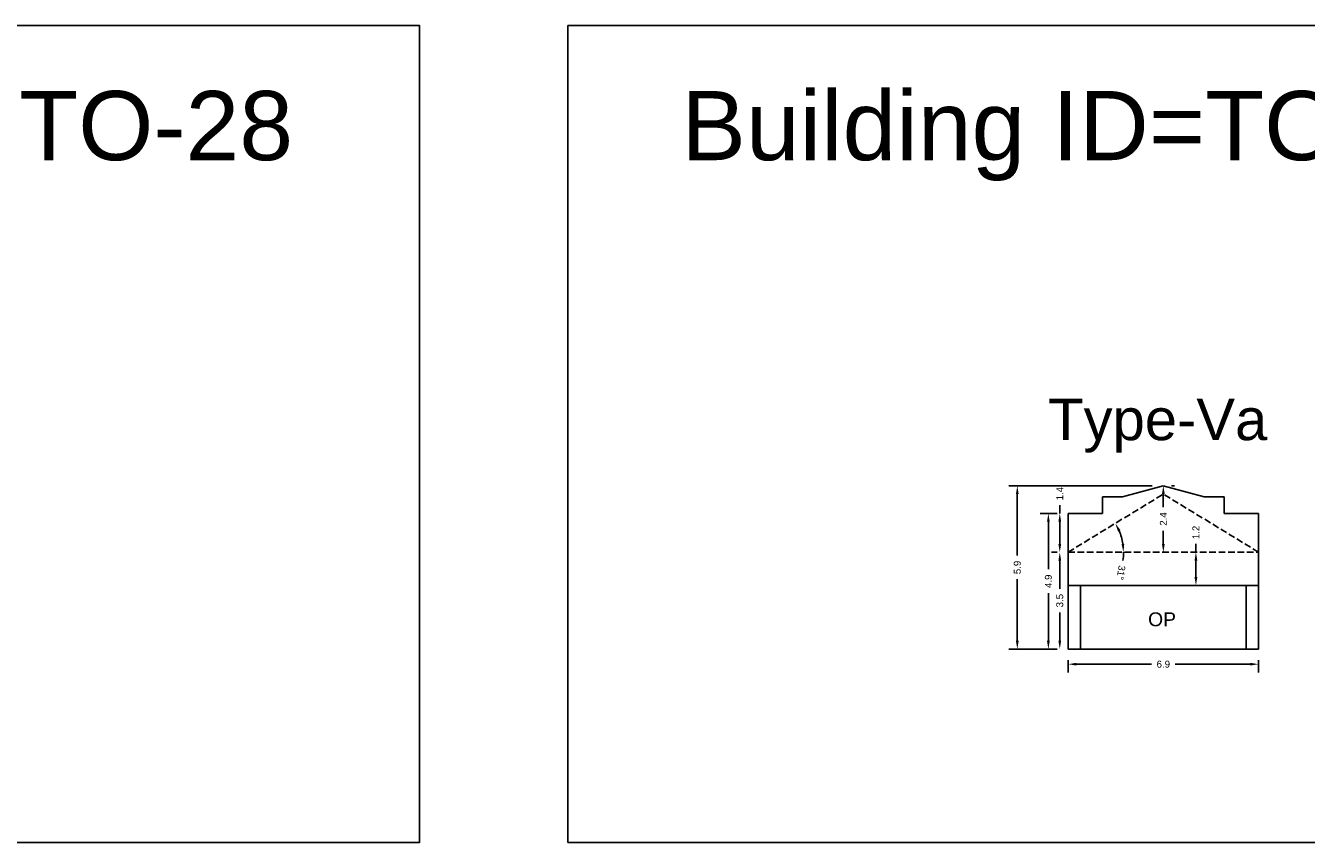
# Model space of a CAD drawing. Header units: metres. Extents: x 3416649 to 3417130, y -6713042 to -6712690.
# Tile 64 of 70: x 3417007 to 3417053, y -6712810 to -6712780. Entities that reach past the tile are written whole.
import ezdxf

# ---------------------------------------------------------------- set-up
doc = ezdxf.new("R2010")
doc.units = ezdxf.units.M
doc.linetypes.add('ACAD_ISO02W100', pattern=[15, 12, -3])
doc.layers.add('Dotted', color=7, linetype='ACAD_ISO02W100', plot=False)
doc.styles.get("Standard").update_dxf_attribs({"font": 'arial.ttf'})
doc.dimstyles.new('ISO-25', dxfattribs={"dimtxt": 0.25, "dimasz": 0.3, "dimexe": 0.3, "dimexo": 0.4, "dimgap": 0.2, "dimtad": 0, "dimdec": 1, "dimdsep": 46, "dimtxsty": 'Standard', "dimcen": 2.5, "dimadec": 0, "dimazin": 0, "dimtfac": 1, "dimtdec": 1, "dimtmove": 0, "dimatfit": 3, "dimfxl": 1, "dimarcsym": 0})

# ---------------------------------------------------------------- blocks, each defined once
blk = doc.blocks.new('*D222')
at = {"color": 0, "lineweight": -2, "transparency": 16777216}
for start, end in [(8.599, 22.8036), (351.401, 360)]:
    blk.add_arc((3417044.398, -6712799.39), 2.001, start, end, dxfattribs=at)
at = {"color": 0, "transparency": 16777216}
for points in [[(3417046.197, -6712798.637), (3417046.287, -6712798.592), (3417046.105, -6712798.347)], [(3417046.426, -6712799.087), (3417046.326, -6712799.095), (3417046.398, -6712799.39)]]:
    blk.add_solid(points, dxfattribs=at)
at = {"layer": 'Defpoints', "color": 0, "transparency": 16777216}
for p in [(3417047.838, -6712797.29), (3417046.266, -6712798.675), (3417044.398, -6712799.39), (3417044.398, -6712799.39), (3417051.278, -6712799.39)]:
    blk.add_point(p, dxfattribs=at)
at = {"color": 0, "transparency": 16777216, "insert": (3417046.309, -6712800.129), "char_height": 0.25, "attachment_point": 5, "rotation": 261.401}
blk.add_mtext('31°', dxfattribs=at)
blk = doc.blocks.new('*D223')
at = {"color": 0, "lineweight": -2, "transparency": 16777216}
for p, q in [((3417044.398, -6712803.29), (3417044.398, -6712803.736)), ((3417044.698, -6712803.436), (3417047.409, -6712803.436)), ((3417050.978, -6712803.436), (3417048.266, -6712803.436)), ((3417051.278, -6712803.29), (3417051.278, -6712803.736))]:
    blk.add_line(p, q, dxfattribs=at)
at = {"color": 0, "transparency": 16777216}
for points in [[(3417044.698, -6712803.386), (3417044.698, -6712803.486), (3417044.398, -6712803.436)], [(3417050.978, -6712803.386), (3417050.978, -6712803.486), (3417051.278, -6712803.436)]]:
    blk.add_solid(points, dxfattribs=at)
at = {"layer": 'Defpoints', "color": 0, "transparency": 16777216}
for p in [(3417044.398, -6712802.89), (3417051.278, -6712802.89), (3417051.278, -6712803.436)]:
    blk.add_point(p, dxfattribs=at)
at = {"color": 0, "transparency": 16777216, "insert": (3417047.838, -6712803.436), "char_height": 0.25, "attachment_point": 5}
blk.add_mtext('6.9', dxfattribs=at)
blk = doc.blocks.new('*D224')
at = {"color": 0, "lineweight": -2, "transparency": 16777216}
for p, q in [((3417043.998, -6712797.99), (3417043.384, -6712797.99)), ((3417043.684, -6712798.29), (3417043.684, -6712800.007)), ((3417043.684, -6712802.59), (3417043.684, -6712800.873)), ((3417043.998, -6712802.89), (3417043.384, -6712802.89))]:
    blk.add_line(p, q, dxfattribs=at)
at = {"color": 0, "transparency": 16777216}
for points in [[(3417043.634, -6712798.29), (3417043.734, -6712798.29), (3417043.684, -6712797.99)], [(3417043.634, -6712802.59), (3417043.734, -6712802.59), (3417043.684, -6712802.89)]]:
    blk.add_solid(points, dxfattribs=at)
at = {"layer": 'Defpoints', "color": 0, "transparency": 16777216}
for p in [(3417043.684, -6712797.99), (3417044.398, -6712797.99), (3417044.398, -6712802.89)]:
    blk.add_point(p, dxfattribs=at)
at = {"color": 0, "transparency": 16777216, "insert": (3417043.684, -6712800.44), "char_height": 0.25, "attachment_point": 5, "rotation": 90}
blk.add_mtext('4.9', dxfattribs=at)
blk = doc.blocks.new('*D225')
at = {"color": 0, "lineweight": -2, "transparency": 16777216}
for p, q in [((3417043.998, -6712799.39), (3417043.796, -6712799.39)), ((3417044.096, -6712799.69), (3417044.096, -6712800.711)), ((3417044.096, -6712802.59), (3417044.096, -6712801.568)), ((3417043.998, -6712802.89), (3417043.796, -6712802.89))]:
    blk.add_line(p, q, dxfattribs=at)
at = {"color": 0, "transparency": 16777216}
for points in [[(3417044.046, -6712799.69), (3417044.146, -6712799.69), (3417044.096, -6712799.39)], [(3417044.046, -6712802.59), (3417044.146, -6712802.59), (3417044.096, -6712802.89)]]:
    blk.add_solid(points, dxfattribs=at)
at = {"layer": 'Defpoints', "color": 0, "transparency": 16777216}
for p in [(3417044.096, -6712799.39), (3417044.398, -6712799.39), (3417044.398, -6712802.89)]:
    blk.add_point(p, dxfattribs=at)
at = {"color": 0, "transparency": 16777216, "insert": (3417044.096, -6712801.14), "char_height": 0.25, "attachment_point": 5, "rotation": 90}
blk.add_mtext('3.5', dxfattribs=at)
blk = doc.blocks.new('*D226')
at = {"color": 0, "lineweight": -2, "transparency": 16777216}
for p, q in [((3417047.438, -6712796.99), (3417042.261, -6712796.99)), ((3417042.561, -6712797.29), (3417042.561, -6712799.512)), ((3417042.561, -6712802.59), (3417042.561, -6712800.368)), ((3417043.998, -6712802.89), (3417042.261, -6712802.89))]:
    blk.add_line(p, q, dxfattribs=at)
at = {"color": 0, "transparency": 16777216}
for points in [[(3417042.511, -6712797.29), (3417042.611, -6712797.29), (3417042.561, -6712796.99)], [(3417042.511, -6712802.59), (3417042.611, -6712802.59), (3417042.561, -6712802.89)]]:
    blk.add_solid(points, dxfattribs=at)
at = {"layer": 'Defpoints', "color": 0, "transparency": 16777216}
for p in [(3417042.561, -6712796.99), (3417047.838, -6712796.99), (3417044.398, -6712802.89)]:
    blk.add_point(p, dxfattribs=at)
at = {"color": 0, "transparency": 16777216, "insert": (3417042.561, -6712799.94), "char_height": 0.25, "attachment_point": 5, "rotation": 90}
blk.add_mtext('5.9', dxfattribs=at)
blk = doc.blocks.new('*D227')
at = {"color": 0, "lineweight": -2, "transparency": 16777216}
for p, q in [((3417044.096, -6712797.99), (3417044.096, -6712797.69)), ((3417043.998, -6712797.99), (3417043.796, -6712797.99)), ((3417044.096, -6712799.09), (3417044.096, -6712798.29)), ((3417043.998, -6712799.39), (3417043.796, -6712799.39))]:
    blk.add_line(p, q, dxfattribs=at)
at = {"color": 0, "transparency": 16777216}
for points in [[(3417044.046, -6712798.29), (3417044.146, -6712798.29), (3417044.096, -6712797.99)], [(3417044.046, -6712799.09), (3417044.146, -6712799.09), (3417044.096, -6712799.39)]]:
    blk.add_solid(points, dxfattribs=at)
at = {"layer": 'Defpoints', "color": 0, "transparency": 16777216}
for p in [(3417044.096, -6712797.99), (3417044.398, -6712797.99), (3417044.398, -6712799.39)]:
    blk.add_point(p, dxfattribs=at)
at = {"color": 0, "transparency": 16777216, "insert": (3417044.096, -6712797.275), "char_height": 0.25, "attachment_point": 5, "rotation": 90}
blk.add_mtext('1.4', dxfattribs=at)
blk = doc.blocks.new('*D228')
at = {"color": 0, "lineweight": -2, "transparency": 16777216}
for p, q in [((3417048.238, -6712796.99), (3417048.138, -6712796.99)), ((3417047.838, -6712797.29), (3417047.838, -6712797.761)), ((3417047.838, -6712799.09), (3417047.838, -6712798.619)), ((3417048.238, -6712799.39), (3417048.138, -6712799.39))]:
    blk.add_line(p, q, dxfattribs=at)
at = {"color": 0, "transparency": 16777216}
for points in [[(3417047.788, -6712797.29), (3417047.888, -6712797.29), (3417047.838, -6712796.99)], [(3417047.788, -6712799.09), (3417047.888, -6712799.09), (3417047.838, -6712799.39)]]:
    blk.add_solid(points, dxfattribs=at)
at = {"layer": 'Defpoints', "color": 0, "transparency": 16777216}
for p in [(3417047.838, -6712796.99), (3417047.838, -6712799.39), (3417047.838, -6712799.39)]:
    blk.add_point(p, dxfattribs=at)
at = {"color": 0, "transparency": 16777216, "insert": (3417047.838, -6712798.19), "char_height": 0.25, "attachment_point": 5, "rotation": 90}
blk.add_mtext('2.4', dxfattribs=at)
blk = doc.blocks.new('*D229')
at = {"color": 0, "lineweight": -2, "transparency": 16777216}
for p, q in [((3417049.015, -6712799.39), (3417049.015, -6712799.09)), ((3417049.015, -6712800.29), (3417049.015, -6712799.69)), ((3417049.253, -6712799.39), (3417049.315, -6712799.39)), ((3417049.253, -6712800.59), (3417049.315, -6712800.59))]:
    blk.add_line(p, q, dxfattribs=at)
at = {"color": 0, "transparency": 16777216}
for points in [[(3417048.965, -6712799.69), (3417049.065, -6712799.69), (3417049.015, -6712799.39)], [(3417048.965, -6712800.29), (3417049.065, -6712800.29), (3417049.015, -6712800.59)]]:
    blk.add_solid(points, dxfattribs=at)
at = {"layer": 'Defpoints', "color": 0, "transparency": 16777216}
for p in [(3417048.853, -6712799.39), (3417049.015, -6712799.39), (3417048.853, -6712800.59)]:
    blk.add_point(p, dxfattribs=at)
at = {"color": 0, "transparency": 16777216, "insert": (3417049.015, -6712798.675), "char_height": 0.25, "attachment_point": 5, "rotation": 90}
blk.add_mtext('1.2', dxfattribs=at)

msp = doc.modelspace()

# ---------------------------------------------------------------- linework, layer by layer
for points in [[(3416983.463, -6712780.366), (3417020.963, -6712780.366), (3417020.963, -6712809.873), (3416983.463, -6712809.873)], [(3417026.32, -6712780.366), (3417062.716, -6712780.366), (3417062.716, -6712809.873), (3417026.32, -6712809.873)], [(3417044.848, -6712800.59), (3417050.828, -6712800.59), (3417050.828, -6712802.89), (3417044.848, -6712802.89)]]:
    msp.add_lwpolyline(points, close=True)
for points in [[(3417046.368, -6712797.39), (3417047.838, -6712796.99)], [(3417049.308, -6712797.39), (3417047.838, -6712796.99)], [(3417045.638, -6712797.39), (3417046.368, -6712797.39)], [(3417045.638, -6712797.99), (3417045.638, -6712797.39)], [(3417049.308, -6712797.39), (3417050.038, -6712797.39)], [(3417050.038, -6712797.39), (3417050.038, -6712797.99)], [(3417044.398, -6712797.99), (3417045.638, -6712797.99)], [(3417044.398, -6712802.89), (3417044.398, -6712797.99)], [(3417050.038, -6712797.99), (3417051.278, -6712797.99)], [(3417051.278, -6712797.99), (3417051.278, -6712802.89)], [(3417044.398, -6712800.59), (3417051.278, -6712800.59)], [(3417044.848, -6712802.89), (3417044.848, -6712800.59)], [(3417050.828, -6712800.59), (3417050.828, -6712802.89)], [(3417044.398, -6712802.89), (3417051.278, -6712802.89)]]:
    msp.add_lwpolyline(points)
at = {"layer": 'Dotted', "ltscale": 0.02}
for points in [[(3417044.398, -6712799.39), (3417047.838, -6712797.29)], [(3417051.278, -6712799.39), (3417047.838, -6712797.29)], [(3417044.398, -6712799.39), (3417051.278, -6712799.39)]]:
    msp.add_lwpolyline(points, dxfattribs=at)

# ---------------------------------------------------------------- texts
at = {"attachment_point": 1}
for s, width, heights, insert, char_height in [('Building ID=TO-28', 67.86454, [0.517], (3416987.568, -6712782.727), 2.5), ('Building ID=TO-29', 67.86454, [0.517], (3417030.425, -6712782.727), 2.5), ('Type-Va ', 9.99112, [0.517], (3417043.676, -6712793.842), 1.5), ('OP', 67.86454, [0], (3417047.287, -6712801.564), 0.5)]:
    msp.add_mtext_dynamic_manual_height_columns(s, width=width, gutter_width=12.5, heights=heights, dxfattribs=dict(at, insert=insert, char_height=char_height))

# ---------------------------------------------------------------- dimensions: what is measured, and where the dimension line sits
for base, p1, p2, picture, middle in [((3417042.561, -6712796.99), (3417044.398, -6712802.89), (3417047.838, -6712796.99), '*D226', (3417042.561, -6712799.94)), ((3417044.096, -6712797.99), (3417044.398, -6712799.39), (3417044.398, -6712797.99), '*D227', (3417044.096, -6712797.275)), ((3417047.838, -6712799.39), (3417047.838, -6712796.99), (3417047.838, -6712799.39), '*D228', (3417047.838, -6712798.19)), ((3417043.684, -6712797.99), (3417044.398, -6712802.89), (3417044.398, -6712797.99), '*D224', (3417043.684, -6712800.44)), ((3417049.015, -6712799.39), (3417048.853, -6712800.59), (3417048.853, -6712799.39), '*D229', (3417049.015, -6712798.675)), ((3417044.096, -6712799.39), (3417044.398, -6712802.89), (3417044.398, -6712799.39), '*D225', (3417044.096, -6712801.14))]:
    dim = msp.add_linear_dim(base=base, p1=p1, p2=p2, angle=90, dimstyle='ISO-25')
    dim.commit()
    dim.dimension.update_dxf_attribs({"geometry": picture, "text_midpoint": middle})
dim = msp.add_angular_dim_2l(base=(3417046.266, -6712798.675), line1=((3417044.398, -6712799.39), (3417051.278, -6712799.39)), line2=((3417044.398, -6712799.39), (3417047.838, -6712797.29)), dimstyle='ISO-25')
dim.commit()
dim.dimension.update_dxf_attribs({"geometry": '*D222', "text_midpoint": (3417046.309, -6712800.129)})
dim = msp.add_linear_dim(base=(3417051.278, -6712803.436), p1=(3417044.398, -6712802.89), p2=(3417051.278, -6712802.89), dimstyle='ISO-25')
dim.commit()
dim.dimension.update_dxf_attribs({"geometry": '*D223', "text_midpoint": (3417047.838, -6712803.436)})

doc.saveas('drawing.dxf')
